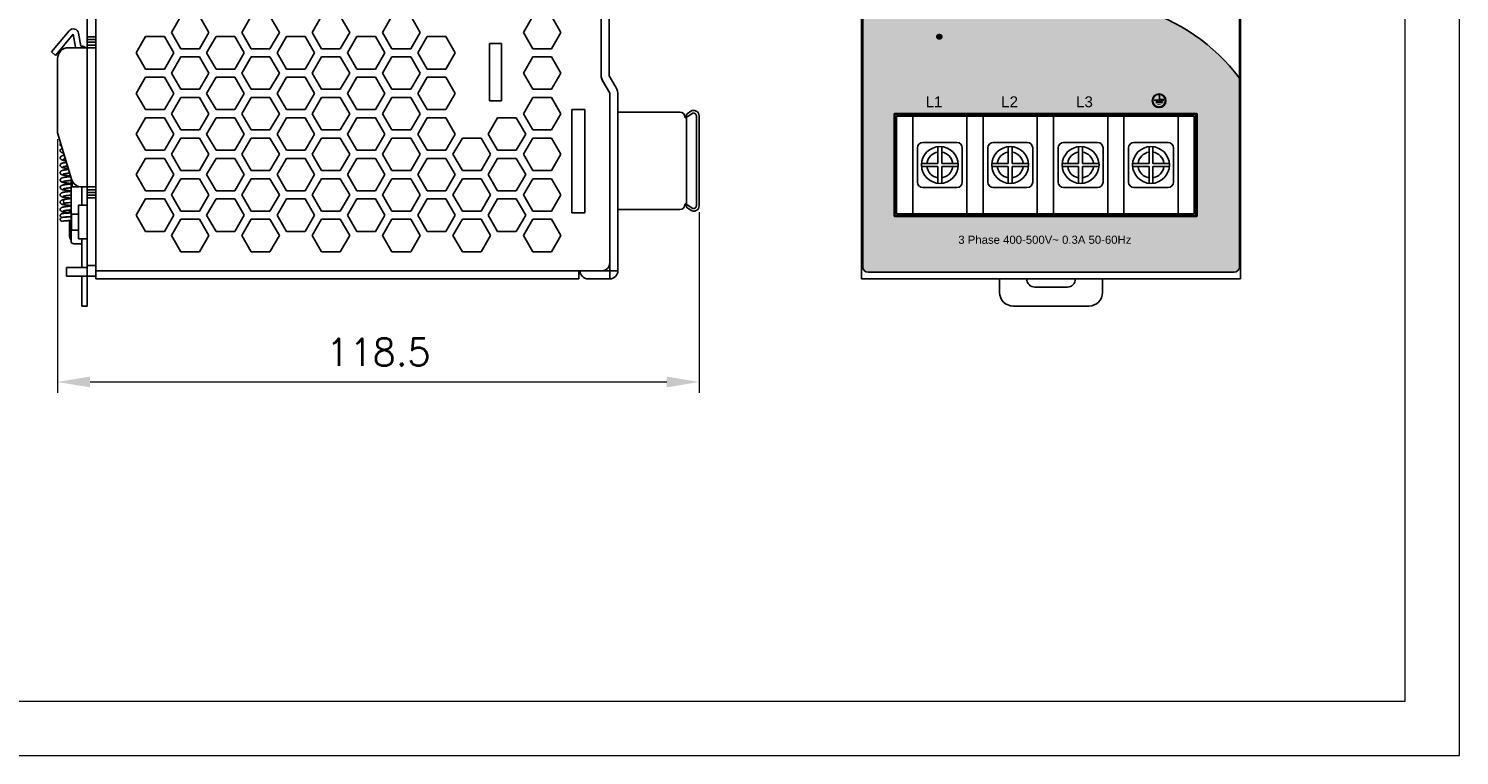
# Model space of a CAD drawing. Header units: millimetres. Extents: x 0 to 420, y 0 to 297.
# Tile 4 of 6: x 156 to 420, y 0 to 134. Entities that reach past the tile are written whole.
import ezdxf

# ---------------------------------------------------------------- set-up
doc = ezdxf.new("R2010")
doc.units = ezdxf.units.MM
doc.layers.get('0').update_dxf_attribs({"linetype": 'CONTINUOUS', "lineweight": 13})
doc.layers.get('Defpoints').update_dxf_attribs({"linetype": 'CONTINUOUS', "lineweight": 13})
doc.layers.add('Dimension', color=2, linetype='CONTINUOUS', lineweight=9)
doc.layers.add('Line', color=3, linetype='CONTINUOUS', lineweight=25)
doc.styles.add('arial', font='arial.ttf', dxfattribs={"height": 5})
doc.styles.get("Standard").update_dxf_attribs({"font": 'romans.shx'})
doc.dimstyles.new('yutana', dxfattribs={"dimtxt": 3.5, "dimasz": 3, "dimexe": 1, "dimexo": 0.6, "dimgap": 1.5, "dimtad": 1, "dimdec": 1, "dimzin": 0, "dimdsep": 46, "dimtxsty": 'Standard', "dimcen": 0, "dimadec": 0, "dimazin": 0, "dimtp": 0.01, "dimtm": 0.01, "dimtfac": 1, "dimtdec": 1, "dimtmove": 0, "dimatfit": 3, "dimfxl": 1, "dimtolj": 1, "dimtzin": 0, "dimlwd": 0, "dimlwe": 0, "dimarcsym": 0})

# ---------------------------------------------------------------- blocks, each defined once
blk = doc.blocks.new('*D6')
at = {"layer": 'Defpoints', "color": 0, "ltscale": 5}
for p in [(161.08, 114.97), (279.59, 101.49), (279.59, 68.96)]:
    blk.add_point(p, dxfattribs=at)
at = {"layer": 'Dimension', "color": 0, "lineweight": 0, "ltscale": 5}
for p, q in [((161.08, 113.77), (161.08, 66.96)), ((279.59, 100.29), (279.59, 66.96)), ((167.08, 68.96), (273.59, 68.96))]:
    blk.add_line(p, q, dxfattribs=at)
at = {"layer": 'Dimension', "color": 0, "ltscale": 5}
for points in [[(167.08, 69.96), (167.08, 67.96), (161.08, 68.96)], [(273.59, 69.96), (273.59, 67.96), (279.59, 68.96)]]:
    blk.add_solid(points, dxfattribs=at)
at = {"layer": 'Dimension', "color": 0, "ltscale": 5, "insert": (220.34, 74.46), "char_height": 5, "attachment_point": 5}
blk.add_mtext('\\A1;118.5', dxfattribs=at)

msp = doc.modelspace()

# ---------------------------------------------------------------- hatches: boundary and pattern name
at = {"ltscale": 5}
h = msp.add_hatch(color=18, dxfattribs=at)
h.paths.add_polyline_path([(360.68, 137.9), (332.25, 145.19, -0.332284), (309.79, 171.17), (309.79, 90.23, 0.414214), (310.79, 89.23), (378.39, 89.23, 0.414214), (379.39, 90.23), (379.39, 125.06, 0.164857)])
h.paths.add_polyline_path([(371.49, 118.53, -0.414214), (371.59, 118.43), (371.59, 99.63, -0.414214), (371.49, 99.53), (315.69, 99.53, -0.414214), (315.59, 99.63), (315.59, 118.43, -0.414214), (315.69, 118.53)], flags=16)
at = {"layer": 'Line', "linetype": 'Continuous'}
h = msp.add_hatch(color=7, dxfattribs=at)
h.dxf.hatch_style = 2
edge = h.paths.add_edge_path()
edge.add_spline(control_points=[(321.21, 133.92), (321.21, 133.92), (321.2, 133.06), (321.2, 133.06), (321.2, 133.06), (321.2, 133.05), (321.2, 133.05), (318.05, 133.05), (317.89, 128.98), (321.18, 128.97), (321.18, 128.97), (321.18, 128.12), (321.18, 128.12), (321.18, 128.12), (321.16, 128.12), (321.16, 128.12), (316.61, 128.16), (316.76, 133.75), (320.97, 133.92), (320.97, 133.92), (321.21, 133.92), (321.21, 133.92)], knot_values=[0, 0, 0, 0, 1, 1, 1, 2, 2, 2, 3, 3, 3, 4, 4, 4, 5, 5, 5, 6, 6, 6, 7, 7, 7, 7], degree=3, periodic=0)
h = msp.add_hatch(color=7, dxfattribs=at)
h.dxf.hatch_style = 2
edge = h.paths.add_edge_path()
edge.add_spline(control_points=[(322.86, 132.7), (322.86, 132.7), (322.86, 131.86), (322.86, 131.86), (322.86, 131.86), (322.86, 130.6), (322.86, 130.6), (322.86, 130.6), (322.86, 129.37), (322.86, 129.37), (322.86, 129.37), (322.86, 128.09), (322.86, 128.09), (322.86, 128.09), (322.26, 128.09), (322.26, 128.09), (321.96, 128.09), (321.72, 128.46), (321.72, 128.88), (321.72, 129.3), (321.72, 129.37), (321.72, 129.37), (321.72, 129.37), (321.72, 132.7), (321.72, 132.7), (321.72, 132.7), (321.72, 133.95), (321.72, 133.95), (321.72, 133.95), (322.86, 133.95), (322.86, 133.95), (322.86, 133.95), (322.86, 132.7), (322.86, 132.7)], knot_values=[0, 0, 0, 0, 1, 1, 1, 2, 2, 2, 3, 3, 3, 4, 4, 4, 5, 5, 5, 6, 6, 6, 7, 7, 7, 8, 8, 8, 9, 9, 9, 10, 10, 10, 11, 11, 11, 11], degree=3, periodic=0)
h = msp.add_hatch(color=7, dxfattribs=at)
h.dxf.hatch_style = 2
edge = h.paths.add_edge_path()
edge.add_spline(control_points=[(324.58, 132.72), (324.58, 132.41), (324.29, 132.16), (323.95, 132.16), (323.6, 132.16), (323.32, 132.41), (323.32, 132.72), (323.32, 133.02), (323.6, 133.27), (323.95, 133.27), (324.29, 133.27), (324.58, 133.02), (324.58, 132.72)], knot_values=[0, 0, 0, 0, 1, 1, 1, 2, 2, 2, 3, 3, 3, 4, 4, 4, 4], degree=3, periodic=0)
h = msp.add_hatch(color=7, dxfattribs=at)
h.dxf.hatch_style = 2
edge = h.paths.add_edge_path()
edge.add_spline(control_points=[(325.06, 133.89), (325.06, 133.89), (325.07, 133.03), (325.07, 133.03), (325.07, 133.03), (325.07, 133.02), (325.07, 133.02), (328.22, 133.02), (328.38, 128.95), (325.09, 128.94), (325.09, 128.94), (325.09, 128.09), (325.09, 128.09), (325.09, 128.09), (325.11, 128.09), (325.11, 128.09), (329.67, 128.13), (329.51, 133.72), (325.3, 133.89), (325.3, 133.89), (325.06, 133.89), (325.06, 133.89)], knot_values=[0, 0, 0, 0, 1, 1, 1, 2, 2, 2, 3, 3, 3, 4, 4, 4, 5, 5, 5, 6, 6, 6, 7, 7, 7, 7], degree=3, periodic=0)
h = msp.add_hatch(color=7, dxfattribs=at)
h.dxf.hatch_style = 2
edge = h.paths.add_edge_path()
edge.add_spline(control_points=[(324.52, 130.83), (324.52, 130.83), (324.52, 130.33), (324.52, 130.33), (324.52, 130.33), (324.52, 129.59), (324.52, 129.59), (324.52, 129.59), (324.52, 128.86), (324.52, 128.86), (324.52, 128.86), (324.52, 128.11), (324.52, 128.11), (324.52, 128.11), (323.92, 128.11), (323.92, 128.11), (323.62, 128.11), (323.38, 128.33), (323.38, 128.57), (323.38, 128.82), (323.38, 128.86), (323.38, 128.86), (323.38, 128.86), (323.38, 130.83), (323.38, 130.83), (323.38, 130.83), (323.38, 131.56), (323.38, 131.56), (323.38, 131.56), (324.52, 131.56), (324.52, 131.56), (324.52, 131.56), (324.52, 130.83), (324.52, 130.83)], knot_values=[0, 0, 0, 0, 1, 1, 1, 2, 2, 2, 3, 3, 3, 4, 4, 4, 5, 5, 5, 6, 6, 6, 7, 7, 7, 8, 8, 8, 9, 9, 9, 10, 10, 10, 11, 11, 11, 11], degree=3, periodic=0)
h = msp.add_hatch(color=7, dxfattribs=at)
h.dxf.hatch_style = 2
edge = h.paths.add_edge_path()
edge.add_spline(control_points=[(326.92, 130.53), (326.92, 130.53), (327.28, 130.19), (327.28, 130.19), (327.28, 130.19), (327.83, 129.69), (327.83, 129.69), (327.83, 129.69), (328.36, 129.19), (328.36, 129.19), (328.36, 129.19), (328.91, 128.67), (328.91, 128.67), (328.91, 128.67), (328.5, 128.24), (328.5, 128.24), (328.3, 128.02), (327.97, 127.99), (327.79, 128.16), (327.61, 128.33), (327.58, 128.36), (327.58, 128.36), (327.58, 128.36), (326.14, 129.7), (326.14, 129.7), (326.14, 129.7), (325.61, 130.2), (325.61, 130.2), (325.61, 130.2), (326.38, 131.03), (326.38, 131.03), (326.38, 131.03), (326.92, 130.53), (326.92, 130.53)], knot_values=[0, 0, 0, 0, 1, 1, 1, 2, 2, 2, 3, 3, 3, 4, 4, 4, 5, 5, 5, 6, 6, 6, 7, 7, 7, 8, 8, 8, 9, 9, 9, 10, 10, 10, 11, 11, 11, 11], degree=3, periodic=0)
at = {"layer": 'Line'}
h = msp.add_hatch(color=7, dxfattribs=at)
h.paths.add_polyline_path([(363.26, 120.9, 1), (365.8, 120.9, 1)])
h.paths.add_polyline_path([(365.68, 120.9, -1), (363.38, 120.9, -1)], flags=16)
h.paths.add_polyline_path([(364.59, 121.84), (364.59, 121.14), (365.44, 121.14), (365.44, 121.02), (363.63, 121.02), (363.63, 121.14), (364.47, 121.14), (364.47, 121.84)], flags=0)
h.paths.add_polyline_path([(365.14, 120.68), (365.14, 120.56), (363.93, 120.56), (363.93, 120.68)], flags=0)
h.paths.add_polyline_path([(364.83, 120.24), (364.83, 120.12), (364.23, 120.12), (364.23, 120.24)], flags=0)

# ---------------------------------------------------------------- linework, layer by layer
at = {"ltscale": 5}
for points in [[(0, 0), (420, 0), (420, 297), (0, 297)], [(10, 10), (410, 10), (410, 287), (10, 287)]]:
    msp.add_lwpolyline(points, close=True, dxfattribs=at)
at = {"layer": 'Line', "color": 7}
for p, q in [((309.59, 209), (309.59, 88)), ((379.59, 209), (379.59, 88)), ((168.18, 207.5), (168.18, 88)), ((261.48, 125.5), (261.48, 171.6)), ((262.98, 171.6), (262.98, 125.5)), ((166.58, 130.68), (166.58, 165.97)), ((182.12, 133.5), (183.85, 136.5)), ((187.31, 136.5), (189.05, 133.5)), ((195.12, 133.5), (196.85, 136.5)), ((200.31, 136.5), (202.05, 133.5)), ((208.12, 133.5), (209.85, 136.5)), ((213.31, 136.5), (215.05, 133.5)), ((221.12, 133.5), (222.85, 136.5)), ((226.31, 136.5), (228.05, 133.5)), ((247.12, 133.5), (248.85, 136.5)), ((252.31, 136.5), (254.05, 133.5)), ((163.21, 133.81), (159.94, 129.91)), ((163.98, 133.17), (160.7, 129.27)), ((164.4, 130.8), (163.98, 133.17)), ((164.96, 133.35), (165.38, 130.97)), ((168.18, 132.68), (166.58, 132.68)), ((168.18, 132.18), (166.58, 132.18)), ((175.62, 129.75), (177.35, 132.75)), ((177.35, 132.75), (180.81, 132.75)), ((180.81, 132.75), (182.55, 129.75)), ((183.85, 130.5), (182.12, 133.5)), ((189.05, 133.5), (187.31, 130.5)), ((188.62, 129.75), (190.35, 132.75)), ((190.35, 132.75), (193.81, 132.75)), ((193.81, 132.75), (195.55, 129.75)), ((196.85, 130.5), (195.12, 133.5)), ((202.05, 133.5), (200.31, 130.5)), ((201.62, 129.75), (203.35, 132.75)), ((203.35, 132.75), (206.81, 132.75)), ((206.81, 132.75), (208.55, 129.75)), ((209.85, 130.5), (208.12, 133.5)), ((215.05, 133.5), (213.31, 130.5)), ((214.62, 129.75), (216.35, 132.75)), ((216.35, 132.75), (219.81, 132.75)), ((219.81, 132.75), (221.55, 129.75)), ((222.85, 130.5), (221.12, 133.5)), ((228.05, 133.5), (226.31, 130.5)), ((227.62, 129.75), (229.35, 132.75)), ((229.35, 132.75), (232.81, 132.75)), ((232.81, 132.75), (234.55, 129.75)), ((248.85, 130.5), (247.12, 133.5)), ((254.05, 133.5), (252.31, 130.5)), ((160.7, 129.27), (159.94, 129.91)), ((163.08, 130.68), (168.18, 130.68)), ((165.58, 130.97), (165.38, 130.97)), ((166.58, 131.68), (168.18, 131.68)), ((166.58, 131.18), (168.18, 131.18)), ((166.58, 130.68), (166.58, 104.97)), ((177.35, 126.75), (175.62, 129.75)), ((182.55, 129.75), (180.81, 126.75)), ((187.31, 130.5), (183.85, 130.5)), ((190.35, 126.75), (188.62, 129.75)), ((195.55, 129.75), (193.81, 126.75)), ((200.31, 130.5), (196.85, 130.5)), ((203.35, 126.75), (201.62, 129.75)), ((208.55, 129.75), (206.81, 126.75)), ((213.31, 130.5), (209.85, 130.5)), ((216.35, 126.75), (214.62, 129.75)), ((221.55, 129.75), (219.81, 126.75)), ((226.31, 130.5), (222.85, 130.5)), ((229.35, 126.75), (227.62, 129.75)), ((234.55, 129.75), (232.81, 126.75)), ((240.87, 120.85), (240.87, 131.45)), ((240.87, 131.45), (243.07, 131.45)), ((243.07, 131.45), (243.07, 120.85)), ((252.31, 130.5), (248.85, 130.5)), ((161.08, 114.97), (161.08, 128.68)), ((182.12, 126), (183.85, 129)), ((183.85, 129), (187.31, 129)), ((187.31, 129), (189.05, 126)), ((195.12, 126), (196.85, 129)), ((196.85, 129), (200.31, 129)), ((200.31, 129), (202.05, 126)), ((208.12, 126), (209.85, 129)), ((209.85, 129), (213.31, 129)), ((213.31, 129), (215.05, 126)), ((221.12, 126), (222.85, 129)), ((222.85, 129), (226.31, 129)), ((226.31, 129), (228.05, 126)), ((247.12, 126), (248.85, 129)), ((248.85, 129), (252.31, 129)), ((252.31, 129), (254.05, 126)), ((175.62, 122.25), (177.35, 125.25)), ((180.81, 126.75), (177.35, 126.75)), ((177.35, 125.25), (180.81, 125.25)), ((180.81, 125.25), (182.55, 122.25)), ((183.85, 123), (182.12, 126)), ((189.05, 126), (187.31, 123)), ((188.62, 122.25), (190.35, 125.25)), ((193.81, 126.75), (190.35, 126.75)), ((190.35, 125.25), (193.81, 125.25)), ((193.81, 125.25), (195.55, 122.25)), ((196.85, 123), (195.12, 126)), ((202.05, 126), (200.31, 123)), ((201.62, 122.25), (203.35, 125.25)), ((206.81, 126.75), (203.35, 126.75)), ((203.35, 125.25), (206.81, 125.25)), ((206.81, 125.25), (208.55, 122.25)), ((209.85, 123), (208.12, 126)), ((215.05, 126), (213.31, 123)), ((214.62, 122.25), (216.35, 125.25)), ((219.81, 126.75), (216.35, 126.75)), ((216.35, 125.25), (219.81, 125.25)), ((219.81, 125.25), (221.55, 122.25)), ((222.85, 123), (221.12, 126)), ((228.05, 126), (226.31, 123)), ((227.62, 122.25), (229.35, 125.25)), ((232.81, 126.75), (229.35, 126.75)), ((229.35, 125.25), (232.81, 125.25)), ((232.81, 125.25), (234.55, 122.25)), ((248.85, 123), (247.12, 126)), ((254.05, 126), (252.31, 123)), ((261.68, 124.76), (263.08, 122.3)), ((263.06, 122.32), (261.69, 124.71)), ((262.98, 125.5), (264.19, 123.39)), ((177.35, 119.25), (175.62, 122.25)), ((182.55, 122.25), (180.81, 119.25)), ((187.31, 123), (183.85, 123)), ((190.35, 119.25), (188.62, 122.25)), ((195.55, 122.25), (193.81, 119.25)), ((200.31, 123), (196.85, 123)), ((203.35, 119.25), (201.62, 122.25)), ((208.55, 122.25), (206.81, 119.25)), ((213.31, 123), (209.85, 123)), ((216.35, 119.25), (214.62, 122.25)), ((221.55, 122.25), (219.81, 119.25)), ((226.31, 123), (222.85, 123)), ((229.35, 119.25), (227.62, 122.25)), ((234.55, 122.25), (232.81, 119.25)), ((252.31, 123), (248.85, 123)), ((263.08, 122.22), (263.08, 122.3)), ((263.08, 91), (263.08, 122.22)), ((264.58, 121.9), (264.58, 89.5)), ((364.59, 121.14), (364.59, 121.84)), ((180.81, 119.25), (177.35, 119.25)), ((182.12, 118.5), (183.85, 121.5)), ((183.85, 121.5), (187.31, 121.5)), ((187.31, 121.5), (189.05, 118.5)), ((193.81, 119.25), (190.35, 119.25)), ((195.12, 118.5), (196.85, 121.5)), ((196.85, 121.5), (200.31, 121.5)), ((200.31, 121.5), (202.05, 118.5)), ((206.81, 119.25), (203.35, 119.25)), ((208.12, 118.5), (209.85, 121.5)), ((209.85, 121.5), (213.31, 121.5)), ((213.31, 121.5), (215.05, 118.5)), ((219.81, 119.25), (216.35, 119.25)), ((221.12, 118.5), (222.85, 121.5)), ((222.85, 121.5), (226.31, 121.5)), ((226.31, 121.5), (228.05, 118.5)), ((232.81, 119.25), (229.35, 119.25)), ((243.07, 120.85), (240.87, 120.85)), ((247.12, 118.5), (248.85, 121.5)), ((248.85, 121.5), (252.31, 121.5)), ((252.31, 121.5), (254.05, 118.5)), ((256.08, 100.2), (256.08, 119.3)), ((256.08, 119.3), (258.48, 119.3)), ((258.48, 119.3), (258.48, 100.2)), ((277.37, 118.5), (278.03, 118.94)), ((363.63, 121.02), (365.44, 121.02)), ((365.14, 120.68), (363.93, 120.68)), ((363.93, 120.56), (365.14, 120.56)), ((365.44, 121.14), (364.59, 121.14)), ((365.14, 120.56), (365.14, 120.68)), ((175.62, 114.75), (177.35, 117.75)), ((177.35, 117.75), (180.81, 117.75)), ((180.81, 117.75), (182.55, 114.75)), ((183.85, 115.5), (182.12, 118.5)), ((189.05, 118.5), (187.31, 115.5)), ((188.62, 114.75), (190.35, 117.75)), ((190.35, 117.75), (193.81, 117.75)), ((193.81, 117.75), (195.55, 114.75)), ((196.85, 115.5), (195.12, 118.5)), ((202.05, 118.5), (200.31, 115.5)), ((201.62, 114.75), (203.35, 117.75)), ((203.35, 117.75), (206.81, 117.75)), ((206.81, 117.75), (208.55, 114.75)), ((209.85, 115.5), (208.12, 118.5)), ((215.05, 118.5), (213.31, 115.5)), ((214.62, 114.75), (216.35, 117.75)), ((216.35, 117.75), (219.81, 117.75)), ((219.81, 117.75), (221.55, 114.75)), ((222.85, 115.5), (221.12, 118.5)), ((228.05, 118.5), (226.31, 115.5)), ((227.62, 114.75), (229.35, 117.75)), ((229.35, 117.75), (232.81, 117.75)), ((232.81, 117.75), (234.55, 114.75)), ((240.62, 114.75), (242.35, 117.75)), ((242.35, 117.75), (245.81, 117.75)), ((245.81, 117.75), (247.55, 114.75)), ((248.85, 115.5), (247.12, 118.5)), ((254.05, 118.5), (252.31, 115.5)), ((264.68, 118.8), (275.99, 118.8)), ((277.15, 117.75), (278.31, 118.52)), ((277.26, 101.31), (277.26, 118.27)), ((279.08, 118.11), (279.08, 101.49)), ((279.59, 118.11), (279.59, 101.49)), ((315.74, 99.73), (315.74, 118.33)), ((315.74, 118.33), (371.34, 118.33)), ((316.04, 100.03), (316.04, 118.03)), ((316.04, 118.03), (371.04, 118.03)), ((319.04, 100.03), (319.04, 118.03)), ((329.04, 100.03), (329.04, 118.03)), ((332.04, 100.03), (332.04, 118.03)), ((342.04, 100.03), (342.04, 118.03)), ((345.04, 100.03), (345.04, 118.03)), ((355.04, 100.03), (355.04, 118.03)), ((358.04, 100.03), (358.04, 118.03)), ((368.04, 100.03), (368.04, 118.03)), ((371.04, 100.03), (371.04, 118.03)), ((371.34, 118.33), (371.34, 99.73)), ((161.08, 114.97), (163.65, 106.4)), ((177.35, 111.75), (175.62, 114.75)), ((182.55, 114.75), (180.81, 111.75)), ((182.12, 111), (183.85, 114)), ((187.31, 115.5), (183.85, 115.5)), ((183.85, 114), (187.31, 114)), ((187.31, 114), (189.05, 111)), ((190.35, 111.75), (188.62, 114.75)), ((195.55, 114.75), (193.81, 111.75)), ((195.12, 111), (196.85, 114)), ((200.31, 115.5), (196.85, 115.5)), ((196.85, 114), (200.31, 114)), ((200.31, 114), (202.05, 111)), ((203.35, 111.75), (201.62, 114.75)), ((208.55, 114.75), (206.81, 111.75)), ((208.12, 111), (209.85, 114)), ((213.31, 115.5), (209.85, 115.5)), ((209.85, 114), (213.31, 114)), ((213.31, 114), (215.05, 111)), ((216.35, 111.75), (214.62, 114.75)), ((221.55, 114.75), (219.81, 111.75)), ((221.12, 111), (222.85, 114)), ((226.31, 115.5), (222.85, 115.5)), ((222.85, 114), (226.31, 114)), ((226.31, 114), (228.05, 111)), ((229.35, 111.75), (227.62, 114.75)), ((234.55, 114.75), (232.81, 111.75)), ((234.12, 111), (235.85, 114)), ((235.85, 114), (239.31, 114)), ((239.31, 114), (241.05, 111)), ((242.35, 111.75), (240.62, 114.75)), ((247.55, 114.75), (245.81, 111.75)), ((247.12, 111), (248.85, 114)), ((252.31, 115.5), (248.85, 115.5)), ((248.85, 114), (252.31, 114)), ((252.31, 114), (254.05, 111)), ((180.81, 111.75), (177.35, 111.75)), ((183.85, 108), (182.12, 111)), ((189.05, 111), (187.31, 108)), ((193.81, 111.75), (190.35, 111.75)), ((196.85, 108), (195.12, 111)), ((202.05, 111), (200.31, 108)), ((206.81, 111.75), (203.35, 111.75)), ((209.85, 108), (208.12, 111)), ((215.05, 111), (213.31, 108)), ((219.81, 111.75), (216.35, 111.75)), ((222.85, 108), (221.12, 111)), ((228.05, 111), (226.31, 108)), ((232.81, 111.75), (229.35, 111.75)), ((235.85, 108), (234.12, 111)), ((241.05, 111), (239.31, 108)), ((245.81, 111.75), (242.35, 111.75)), ((248.85, 108), (247.12, 111)), ((254.05, 111), (252.31, 108)), ((319.89, 112.18), (319.89, 105.88)), ((327.19, 113.18), (320.89, 113.18)), ((323.68, 109.33), (323.68, 112.41)), ((324.4, 109.33), (324.4, 112.41)), ((328.19, 105.88), (328.19, 112.18)), ((332.89, 112.18), (332.89, 105.88)), ((340.19, 113.18), (333.89, 113.18)), ((336.68, 109.33), (336.68, 112.41)), ((337.4, 109.33), (337.4, 112.41)), ((341.19, 105.88), (341.19, 112.18)), ((345.89, 112.18), (345.89, 105.88)), ((353.19, 113.18), (346.89, 113.18)), ((349.68, 109.33), (349.68, 112.41)), ((350.4, 109.33), (350.4, 112.41)), ((354.19, 105.88), (354.19, 112.18)), ((358.89, 112.18), (358.89, 105.88)), ((366.19, 113.18), (359.89, 113.18)), ((362.68, 109.33), (362.68, 112.41)), ((363.4, 109.33), (363.4, 112.41)), ((367.19, 105.88), (367.19, 112.18)), ((175.62, 107.25), (177.35, 110.25)), ((177.35, 110.25), (180.81, 110.25)), ((180.81, 110.25), (182.55, 107.25)), ((188.62, 107.25), (190.35, 110.25)), ((190.35, 110.25), (193.81, 110.25)), ((193.81, 110.25), (195.55, 107.25)), ((201.62, 107.25), (203.35, 110.25)), ((203.35, 110.25), (206.81, 110.25)), ((206.81, 110.25), (208.55, 107.25)), ((214.62, 107.25), (216.35, 110.25)), ((216.35, 110.25), (219.81, 110.25)), ((219.81, 110.25), (221.55, 107.25)), ((227.62, 107.25), (229.35, 110.25)), ((229.35, 110.25), (232.81, 110.25)), ((232.81, 110.25), (234.55, 107.25)), ((240.62, 107.25), (242.35, 110.25)), ((242.35, 110.25), (245.81, 110.25)), ((245.81, 110.25), (247.55, 107.25)), ((320.65, 109.33), (323.68, 109.33)), ((320.65, 108.73), (323.68, 108.73)), ((323.68, 105.65), (323.68, 108.73)), ((324.4, 109.33), (327.42, 109.33)), ((324.4, 108.73), (327.42, 108.73)), ((324.4, 105.65), (324.4, 108.73)), ((333.65, 109.33), (336.68, 109.33)), ((333.65, 108.73), (336.68, 108.73)), ((336.68, 105.65), (336.68, 108.73)), ((337.4, 109.33), (340.42, 109.33)), ((337.4, 108.73), (340.42, 108.73)), ((337.4, 105.65), (337.4, 108.73)), ((346.65, 109.33), (349.68, 109.33)), ((346.65, 108.73), (349.68, 108.73)), ((349.68, 105.65), (349.68, 108.73)), ((350.4, 109.33), (353.42, 109.33)), ((350.4, 108.73), (353.42, 108.73)), ((350.4, 105.65), (350.4, 108.73)), ((359.65, 109.33), (362.68, 109.33)), ((359.65, 108.73), (362.68, 108.73)), ((362.68, 105.65), (362.68, 108.73)), ((363.4, 109.33), (366.42, 109.33)), ((363.4, 108.73), (366.42, 108.73)), ((363.4, 105.65), (363.4, 108.73)), ((161.73, 105.95), (161.73, 105.95)), ((163.51, 106.88), (163.29, 106.86)), ((163.58, 106.64), (163.58, 94.97)), ((163.78, 106.11), (163.78, 104.97)), ((177.35, 104.25), (175.62, 107.25)), ((182.55, 107.25), (180.81, 104.25)), ((182.12, 103.5), (183.85, 106.5)), ((187.31, 108), (183.85, 108)), ((183.85, 106.5), (187.31, 106.5)), ((187.31, 106.5), (189.05, 103.5)), ((190.35, 104.25), (188.62, 107.25)), ((195.55, 107.25), (193.81, 104.25)), ((195.12, 103.5), (196.85, 106.5)), ((200.31, 108), (196.85, 108)), ((196.85, 106.5), (200.31, 106.5)), ((200.31, 106.5), (202.05, 103.5)), ((203.35, 104.25), (201.62, 107.25)), ((208.55, 107.25), (206.81, 104.25)), ((208.12, 103.5), (209.85, 106.5)), ((213.31, 108), (209.85, 108)), ((209.85, 106.5), (213.31, 106.5)), ((213.31, 106.5), (215.05, 103.5)), ((216.35, 104.25), (214.62, 107.25)), ((221.55, 107.25), (219.81, 104.25)), ((221.12, 103.5), (222.85, 106.5)), ((226.31, 108), (222.85, 108)), ((222.85, 106.5), (226.31, 106.5)), ((226.31, 106.5), (228.05, 103.5)), ((229.35, 104.25), (227.62, 107.25)), ((234.55, 107.25), (232.81, 104.25)), ((234.12, 103.5), (235.85, 106.5)), ((239.31, 108), (235.85, 108)), ((235.85, 106.5), (239.31, 106.5)), ((239.31, 106.5), (241.05, 103.5)), ((242.35, 104.25), (240.62, 107.25)), ((247.55, 107.25), (245.81, 104.25)), ((247.12, 103.5), (248.85, 106.5)), ((252.31, 108), (248.85, 108)), ((248.85, 106.5), (252.31, 106.5)), ((252.31, 106.5), (254.05, 103.5)), ((163.78, 104.97), (165.1, 104.97)), ((165.1, 105.03), (165.1, 104.97)), ((168.18, 104.97), (165.57, 104.97)), ((165.58, 104.97), (165.58, 101.58)), ((166.58, 82.97), (166.58, 104.97)), ((166.58, 104.47), (168.18, 104.47)), ((166.58, 103.97), (168.18, 103.97)), ((168.18, 103.47), (166.58, 103.47)), ((180.81, 104.25), (177.35, 104.25)), ((183.85, 100.5), (182.12, 103.5)), ((189.05, 103.5), (187.31, 100.5)), ((193.81, 104.25), (190.35, 104.25)), ((196.85, 100.5), (195.12, 103.5)), ((202.05, 103.5), (200.31, 100.5)), ((206.81, 104.25), (203.35, 104.25)), ((209.85, 100.5), (208.12, 103.5)), ((215.05, 103.5), (213.31, 100.5)), ((219.81, 104.25), (216.35, 104.25)), ((222.85, 100.5), (221.12, 103.5)), ((228.05, 103.5), (226.31, 100.5)), ((232.81, 104.25), (229.35, 104.25)), ((235.85, 100.5), (234.12, 103.5)), ((241.05, 103.5), (239.31, 100.5)), ((245.81, 104.25), (242.35, 104.25)), ((248.85, 100.5), (247.12, 103.5)), ((254.05, 103.5), (252.31, 100.5)), ((320.89, 104.88), (327.19, 104.88)), ((333.89, 104.88), (340.19, 104.88)), ((346.89, 104.88), (353.19, 104.88)), ((359.89, 104.88), (366.19, 104.88)), ((162.42, 102.67), (162.42, 102.67)), ((162.48, 101.98), (162.48, 101.98)), ((163.38, 101.43), (163.17, 101.41)), ((163.21, 100.71), (163.38, 100.73)), ((163.28, 100.18), (163.28, 100.72)), ((163.58, 101.45), (163.38, 101.43)), ((163.38, 100.73), (163.58, 100.75)), ((166.58, 101.58), (164.98, 101.58)), ((164.98, 95.37), (164.98, 101.58)), ((168.18, 102.97), (166.58, 102.97)), ((175.62, 99.75), (177.35, 102.75)), ((177.35, 102.75), (180.81, 102.75)), ((180.81, 102.75), (182.55, 99.75)), ((187.31, 100.5), (183.85, 100.5)), ((188.62, 99.75), (190.35, 102.75)), ((190.35, 102.75), (193.81, 102.75)), ((193.81, 102.75), (195.55, 99.75)), ((200.31, 100.5), (196.85, 100.5)), ((201.62, 99.75), (203.35, 102.75)), ((203.35, 102.75), (206.81, 102.75)), ((206.81, 102.75), (208.55, 99.75)), ((213.31, 100.5), (209.85, 100.5)), ((214.62, 99.75), (216.35, 102.75)), ((216.35, 102.75), (219.81, 102.75)), ((219.81, 102.75), (221.55, 99.75)), ((226.31, 100.5), (222.85, 100.5)), ((227.62, 99.75), (229.35, 102.75)), ((229.35, 102.75), (232.81, 102.75)), ((232.81, 102.75), (234.55, 99.75)), ((239.31, 100.5), (235.85, 100.5)), ((240.62, 99.75), (242.35, 102.75)), ((242.35, 102.75), (245.81, 102.75)), ((245.81, 102.75), (247.55, 99.75)), ((252.31, 100.5), (248.85, 100.5)), ((264.68, 100.8), (275.99, 100.8)), ((277.15, 101.85), (278.31, 101.08)), ((277.37, 101.1), (278.03, 100.66)), ((161.58, 99.68), (161.58, 99.67)), ((161.58, 98.98), (161.58, 98.98)), ((163.58, 100.2), (163.09, 100.16)), ((163.13, 99.47), (163.38, 99.48)), ((163.28, 99.46), (163.28, 99.48)), ((163.28, 96.08), (163.28, 98.76)), ((163.28, 98.47), (163.58, 98.47)), ((163.38, 99.48), (163.58, 99.5)), ((163.42, 98.77), (163.58, 98.77)), ((163.68, 99.97), (164.98, 99.97)), ((163.68, 96.97), (163.68, 99.97)), ((177.35, 96.75), (175.62, 99.75)), ((182.55, 99.75), (180.81, 96.75)), ((182.12, 96), (183.85, 99)), ((183.85, 99), (187.31, 99)), ((187.31, 99), (189.05, 96)), ((190.35, 96.75), (188.62, 99.75)), ((195.55, 99.75), (193.81, 96.75)), ((195.12, 96), (196.85, 99)), ((196.85, 99), (200.31, 99)), ((200.31, 99), (202.05, 96)), ((203.35, 96.75), (201.62, 99.75)), ((208.55, 99.75), (206.81, 96.75)), ((208.12, 96), (209.85, 99)), ((209.85, 99), (213.31, 99)), ((213.31, 99), (215.05, 96)), ((216.35, 96.75), (214.62, 99.75)), ((221.55, 99.75), (219.81, 96.75)), ((221.12, 96), (222.85, 99)), ((222.85, 99), (226.31, 99)), ((226.31, 99), (228.05, 96)), ((229.35, 96.75), (227.62, 99.75)), ((234.55, 99.75), (232.81, 96.75)), ((234.12, 96), (235.85, 99)), ((235.85, 99), (239.31, 99)), ((239.31, 99), (241.05, 96)), ((242.35, 96.75), (240.62, 99.75)), ((247.55, 99.75), (245.81, 96.75)), ((247.12, 96), (248.85, 99)), ((248.85, 99), (252.31, 99)), ((252.31, 99), (254.05, 96)), ((258.48, 100.2), (256.08, 100.2)), ((371.34, 99.73), (315.74, 99.73)), ((316.04, 100.03), (371.04, 100.03)), ((163.28, 96.08), (163.58, 96.08)), ((163.68, 96.97), (164.98, 96.97)), ((166.58, 95.37), (164.98, 95.37)), ((165.58, 95.37), (165.58, 90.08)), ((180.81, 96.75), (177.35, 96.75)), ((183.85, 93), (182.12, 96)), ((189.05, 96), (187.31, 93)), ((193.81, 96.75), (190.35, 96.75)), ((196.85, 93), (195.12, 96)), ((202.05, 96), (200.31, 93)), ((206.81, 96.75), (203.35, 96.75)), ((209.85, 93), (208.12, 96)), ((215.05, 96), (213.31, 93)), ((219.81, 96.75), (216.35, 96.75)), ((222.85, 93), (221.12, 96)), ((228.05, 96), (226.31, 93)), ((232.81, 96.75), (229.35, 96.75)), ((235.85, 93), (234.12, 96)), ((241.05, 96), (239.31, 93)), ((245.81, 96.75), (242.35, 96.75)), ((248.85, 93), (247.12, 96)), ((254.05, 96), (252.31, 93)), ((164.08, 94.47), (165.58, 94.47)), ((187.31, 93), (183.85, 93)), ((200.31, 93), (196.85, 93)), ((213.31, 93), (209.85, 93)), ((226.31, 93), (222.85, 93)), ((239.31, 93), (235.85, 93)), ((252.31, 93), (248.85, 93)), ((162.76, 90.08), (166.58, 90.08)), ((162.76, 90.08), (162.76, 88.47)), ((168.18, 90.47), (166.58, 90.47)), ((263.08, 88), (263.08, 91)), ((168.18, 88.47), (162.76, 88.47)), ((165.58, 82.97), (165.58, 88.47)), ((168.18, 89.5), (261.58, 89.5)), ((168.18, 88), (257.38, 88)), ((257.38, 89.5), (257.38, 88)), ((263.08, 88), (259.08, 88)), ((264.58, 89.5), (261.7, 89.5)), ((379.59, 88), (309.59, 88)), ((335.09, 85.48), (335.09, 88)), ((354.09, 88), (354.09, 85.48)), ((341.59, 86.48), (347.59, 86.48)), ((165.58, 82.97), (166.58, 82.97)), ((351.59, 82.97), (337.59, 82.97))]:
    msp.add_line(p, q, dxfattribs=at)
at = {"layer": 'Line', "color": 7, "linetype": 'Continuous'}
for p, q in [((309.79, 90.23), (309.79, 206)), ((379.39, 90.23), (379.39, 206)), ((315.59, 99.63), (315.59, 118.43)), ((315.69, 118.53), (371.49, 118.53)), ((371.59, 118.43), (371.59, 99.63)), ((371.49, 99.53), (315.69, 99.53)), ((378.39, 89.23), (310.79, 89.23))]:
    msp.add_line(p, q, dxfattribs=at)
at = {"layer": 'Line', "color": 7}
for points in [[(161.66, 113.03), (161.62, 112.97), (161.59, 112.88), (161.58, 112.8)], [(161.58, 112.8), (161.59, 112.73), (161.62, 112.64), (161.67, 112.57), (161.73, 112.51), (161.79, 112.48), (161.84, 112.46)], [(161.95, 112.1), (161.93, 112.09), (161.87, 112.07), (161.8, 112.04), (161.74, 112), (161.67, 111.94), (161.62, 111.86), (161.59, 111.76), (161.58, 111.69)], [(161.58, 111.69), (161.59, 111.62), (161.62, 111.52), (161.68, 111.44), (161.74, 111.38), (161.81, 111.34), (161.87, 111.31), (161.94, 111.29), (162, 111.27), (162.08, 111.25), (162.17, 111.23), (162.21, 111.23)], [(162.13, 111.42), (162.13, 111.42), (162.14, 111.43), (162.15, 111.43)], [(162.33, 110.82), (162.3, 110.81), (162.19, 110.79), (162.1, 110.78), (162.01, 110.76), (161.94, 110.73), (161.87, 110.71), (161.81, 110.68), (161.74, 110.64), (161.68, 110.58), (161.62, 110.5), (161.59, 110.41), (161.58, 110.33)], [(161.58, 110.33), (161.59, 110.26), (161.62, 110.16), (161.68, 110.08), (161.75, 110.02), (161.81, 109.98), (161.88, 109.95), (161.94, 109.93), (162.01, 109.91), (162.09, 109.89), (162.18, 109.87), (162.28, 109.85), (162.4, 109.83), (162.53, 109.81), (162.63, 109.8)], [(162.72, 109.51), (162.7, 109.51), (162.55, 109.49), (162.41, 109.47), (162.29, 109.45), (162.18, 109.43), (162.09, 109.41), (162.01, 109.39), (161.94, 109.37), (161.87, 109.35), (161.81, 109.32), (161.74, 109.28), (161.68, 109.22), (161.62, 109.14), (161.59, 109.05), (161.58, 108.97)], [(161.58, 108.97), (161.59, 108.9), (161.62, 108.8), (161.68, 108.72), (161.75, 108.66), (161.81, 108.62), (161.88, 108.59), (161.95, 108.57), (162.02, 108.55), (162.1, 108.53), (162.2, 108.51), (162.31, 108.49), (162.43, 108.47), (162.56, 108.45), (162.72, 108.43), (162.89, 108.41), (163.06, 108.39)], [(162.13, 110.06), (162.13, 110.06), (162.14, 110.07), (162.18, 110.08), (162.23, 110.09), (162.3, 110.11), (162.38, 110.12), (162.48, 110.14), (162.53, 110.15)], [(162.13, 108.7), (162.13, 108.7), (162.14, 108.71), (162.17, 108.72), (162.22, 108.73), (162.28, 108.74), (162.35, 108.76), (162.44, 108.77), (162.55, 108.79), (162.67, 108.8), (162.8, 108.82), (162.92, 108.84)], [(163.11, 108.2), (163.1, 108.2), (162.91, 108.18), (162.72, 108.16), (162.56, 108.13), (162.41, 108.11), (162.28, 108.09), (162.16, 108.07), (162.06, 108.05), (161.97, 108.02), (161.9, 108), (161.82, 107.97), (161.75, 107.93), (161.69, 107.87), (161.63, 107.79), (161.59, 107.69), (161.58, 107.61)], [(161.58, 107.61), (161.59, 107.54), (161.62, 107.44), (161.68, 107.35), (161.75, 107.3), (161.82, 107.25), (161.89, 107.22), (161.97, 107.2), (162.05, 107.18), (162.14, 107.16), (162.25, 107.14), (162.37, 107.12), (162.5, 107.1), (162.65, 107.08), (162.8, 107.06), (162.97, 107.04), (163.14, 107.02), (163.32, 107), (163.48, 106.98)], [(163.29, 106.86), (163.09, 106.84), (162.9, 106.82), (162.72, 106.79), (162.55, 106.77), (162.4, 106.75), (162.27, 106.73), (162.15, 106.71), (162.06, 106.69), (161.97, 106.66), (161.89, 106.64), (161.82, 106.61), (161.75, 106.57), (161.68, 106.51), (161.63, 106.43), (161.59, 106.33), (161.58, 106.25)], [(161.58, 106.25), (161.59, 106.18), (161.62, 106.08), (161.68, 106), (161.73, 105.95)], [(161.73, 105.95), (161.81, 105.9), (161.89, 105.86), (161.98, 105.84), (162.08, 105.81), (162.2, 105.79), (162.34, 105.76), (162.51, 105.74), (162.71, 105.71), (162.93, 105.68), (163.17, 105.66), (163.42, 105.63), (163.58, 105.61)], [(162.13, 107.34), (162.13, 107.34), (162.14, 107.35), (162.17, 107.36), (162.21, 107.37), (162.27, 107.38), (162.34, 107.39), (162.42, 107.41), (162.51, 107.42), (162.61, 107.44), (162.73, 107.45), (162.85, 107.47), (162.98, 107.49), (163.13, 107.5), (163.28, 107.52), (163.32, 107.52)], [(162.13, 105.98), (162.13, 105.98), (162.14, 105.99), (162.17, 106), (162.22, 106.01), (162.28, 106.02), (162.35, 106.04), (162.43, 106.05), (162.53, 106.07), (162.63, 106.08), (162.75, 106.1), (162.88, 106.11), (163.02, 106.13), (163.16, 106.15), (163.32, 106.16), (163.48, 106.18), (163.58, 106.19)], [(163.58, 105.53), (163.49, 105.52), (163.29, 105.5), (163.1, 105.48), (162.93, 105.46), (162.77, 105.44), (162.63, 105.42), (162.5, 105.4), (162.37, 105.39), (162.27, 105.37), (162.17, 105.35), (162.08, 105.33), (162, 105.31), (161.93, 105.29), (161.87, 105.27), (161.81, 105.24), (161.74, 105.2), (161.68, 105.15), (161.62, 105.07), (161.59, 104.97), (161.58, 104.89)], [(161.58, 104.89), (161.59, 104.82), (161.62, 104.72), (161.68, 104.64), (161.74, 104.58), (161.8, 104.54), (161.87, 104.51), (161.93, 104.49), (162, 104.47), (162.07, 104.45), (162.16, 104.43), (162.26, 104.42), (162.37, 104.4), (162.49, 104.38), (162.63, 104.36), (162.79, 104.34), (162.95, 104.32), (163.13, 104.3), (163.32, 104.28), (163.58, 104.25)], [(163.58, 104.17), (163.44, 104.16), (163.25, 104.14), (163.07, 104.12), (162.91, 104.1), (162.75, 104.08), (162.61, 104.06), (162.48, 104.04), (162.36, 104.02), (162.26, 104.01), (162.16, 103.99), (162.08, 103.97), (162, 103.95), (161.93, 103.93), (161.87, 103.91), (161.81, 103.88), (161.74, 103.84), (161.68, 103.79), (161.62, 103.71), (161.59, 103.61), (161.58, 103.53)], [(161.58, 103.53), (161.59, 103.45), (161.62, 103.36), (161.68, 103.28), (161.74, 103.22), (161.81, 103.18), (161.87, 103.15), (161.94, 103.13), (162.02, 103.11), (162.11, 103.09), (162.21, 103.07), (162.32, 103.05), (162.45, 103.02), (162.6, 103), (162.77, 102.98), (162.95, 102.96), (163.15, 102.94), (163.35, 102.92), (163.58, 102.89)], [(162.13, 104.62), (162.13, 104.62), (162.14, 104.63), (162.18, 104.64), (162.23, 104.65), (162.29, 104.67), (162.38, 104.68), (162.48, 104.7), (162.59, 104.71), (162.73, 104.73), (162.87, 104.75), (163.03, 104.77), (163.2, 104.79), (163.39, 104.81), (163.58, 104.83)], [(162.13, 103.26), (162.13, 103.26), (162.14, 103.27), (162.17, 103.28), (162.22, 103.29), (162.28, 103.3), (162.35, 103.32), (162.43, 103.33), (162.52, 103.34), (162.63, 103.36), (162.74, 103.37), (162.86, 103.39), (162.99, 103.41), (163.14, 103.42), (163.29, 103.44), (163.45, 103.46), (163.58, 103.47)], [(162.42, 102.67), (162.31, 102.66), (162.2, 102.64), (162.1, 102.62), (162.02, 102.6), (161.94, 102.58), (161.87, 102.55), (161.81, 102.52), (161.74, 102.48), (161.68, 102.42), (161.62, 102.35), (161.59, 102.25), (161.58, 102.17)], [(161.58, 102.17), (161.59, 102.1), (161.62, 102), (161.68, 101.92), (161.74, 101.86), (161.8, 101.82), (161.86, 101.8), (161.93, 101.77), (161.99, 101.75), (162.07, 101.73), (162.15, 101.72), (162.24, 101.7), (162.35, 101.68), (162.46, 101.66), (162.58, 101.65), (162.72, 101.63), (162.87, 101.61), (163.03, 101.59), (163.21, 101.57), (163.39, 101.55), (163.58, 101.53)], [(163.17, 101.41), (162.98, 101.39), (162.79, 101.36), (162.62, 101.34), (162.47, 101.32), (162.34, 101.3), (162.22, 101.28), (162.12, 101.26), (162.03, 101.24), (161.95, 101.22), (161.88, 101.19), (161.81, 101.17), (161.75, 101.13), (161.68, 101.07), (161.63, 100.99), (161.59, 100.9), (161.58, 100.81)], [(161.58, 100.81), (161.59, 100.74), (161.62, 100.64), (161.68, 100.56), (161.74, 100.5), (161.8, 100.46), (161.86, 100.44), (161.93, 100.41), (162, 100.39), (162.07, 100.37), (162.15, 100.36), (162.25, 100.34), (162.35, 100.32), (162.47, 100.3), (162.6, 100.28), (162.74, 100.27), (162.89, 100.25), (163.06, 100.23), (163.24, 100.21), (163.28, 100.2)], [(162.13, 101.9), (162.13, 101.9), (162.14, 101.91), (162.16, 101.91), (162.2, 101.93), (162.25, 101.94), (162.32, 101.95), (162.4, 101.97), (162.48, 101.98)], [(162.13, 100.54), (162.13, 100.54), (162.14, 100.55), (162.17, 100.56), (162.22, 100.57), (162.28, 100.58), (162.35, 100.6), (162.44, 100.61), (162.54, 100.63), (162.65, 100.64), (162.77, 100.66), (162.91, 100.68), (163.05, 100.69), (163.21, 100.71)], [(163.58, 102.81), (163.35, 102.79), (163.1, 102.76), (162.85, 102.73), (162.62, 102.7), (162.42, 102.67)], [(162.48, 101.98), (162.67, 102.01), (162.89, 102.03), (163.13, 102.06), (163.38, 102.09), (163.58, 102.11)], [(163.09, 100.16), (162.94, 100.15), (162.79, 100.14), (162.66, 100.13), (162.54, 100.12), (162.43, 100.11), (162.33, 100.1), (162.24, 100.09), (162.16, 100.08), (162.09, 100.07), (162.03, 100.07), (161.98, 100.06), (161.93, 100.05), (161.89, 100.04), (161.85, 100.03), (161.8, 100.01), (161.74, 99.97), (161.67, 99.92), (161.62, 99.84), (161.59, 99.75), (161.58, 99.68)], [(161.58, 99.67), (161.59, 99.61), (161.62, 99.52), (161.67, 99.44), (161.73, 99.38), (161.79, 99.35), (161.84, 99.33), (161.85, 99.33)], [(162.11, 99.37), (162.05, 99.37), (161.99, 99.36), (161.94, 99.35), (161.89, 99.34), (161.85, 99.33), (161.79, 99.3), (161.73, 99.27), (161.67, 99.21), (161.62, 99.14), (161.59, 99.05), (161.58, 98.98)], [(162.06, 98.66), (162.06, 98.66), (162.06, 98.66), (162.07, 98.66), (162.1, 98.67), (162.13, 98.67), (162.16, 98.68), (162.21, 98.68), (162.26, 98.69), (162.32, 98.69), (162.39, 98.7), (162.47, 98.71), (162.55, 98.71), (162.64, 98.72), (162.73, 98.72), (162.83, 98.73), (162.94, 98.74), (163.05, 98.75), (163.17, 98.75)], [(162.26, 99.39), (162.18, 99.38), (162.11, 99.37)], [(162.2, 99.38), (162.21, 99.38), (162.26, 99.39), (162.32, 99.4), (162.38, 99.4), (162.45, 99.41), (162.53, 99.42), (162.62, 99.43), (162.71, 99.43), (162.81, 99.44), (162.91, 99.45), (163.02, 99.46), (163.13, 99.47)], [(163.3, 99.46), (163.12, 99.45), (162.96, 99.44), (162.82, 99.43), (162.69, 99.42), (162.56, 99.41), (162.45, 99.41), (162.35, 99.4), (162.26, 99.39)], [(163.17, 98.75), (163.29, 98.76), (163.42, 98.77)], [(163.58, 99.47), (163.48, 99.47), (163.3, 99.46)]]:
    msp.add_lwpolyline(points, dxfattribs=at)
for centre, radius in [((364.53, 120.9), 1.27), ((364.53, 120.9), 1.15), ((324.04, 109.03), 3.4), ((337.04, 109.03), 3.4), ((350.04, 109.03), 3.4), ((363.04, 109.03), 3.4)]:
    msp.add_circle(centre, radius, dxfattribs=at)
at = {"layer": 'Line', "color": 7, "linetype": 'Continuous'}
for centre, radius, start, end in [((351.09, 103.88), 35.35, 36.8192, 74.2648), ((315.69, 118.43), 0.1, 90, 180), ((371.49, 118.43), 0.1, 0, 90), ((315.69, 99.63), 0.1, 180, 270), ((371.49, 99.63), 0.1, 270, 0), ((310.79, 90.23), 1, 180, 270), ((378.39, 90.23), 1, 270, 0)]:
    msp.add_arc(centre, radius, start, end, dxfattribs=at)
at = {"layer": 'Line', "color": 7}
for centre, radius, start, end in [((163.98, 133.17), 1, 10, 140), ((163.08, 128.68), 2, 90, 180), ((165.38, 130.97), 1, 190, 197.715), ((165.58, 129.97), 1, 44.4906, 90), ((262.98, 125.5), 1.5, 180, 209.7449), ((263.08, 125.5), 1.6, 180, 209.7449), ((262.88, 122.22), 0.2, 0, 29.7449), ((261.58, 121.9), 3, 0, 29.7449), ((278.58, 118.1), 1.01, 0.4927, 123.6368), ((275.99, 117.8), 1, 1.4565, 90), ((277.09, 117.83), 0.1, 181.4565, 309.6426), ((277.51, 118.29), 0.25, 123.794, 184.4987), ((278.58, 118.11), 0.498, 0, 123.8907), ((320.89, 112.18), 1, 90, 180), ((324.04, 109.03), 2.4, 98.6269, 172.8192), ((324.04, 109.03), 2.4, 7.1808, 81.3731), ((327.19, 112.18), 1, 0, 90), ((333.89, 112.18), 1, 90, 180), ((337.04, 109.03), 2.4, 98.6269, 172.8192), ((337.04, 109.03), 2.4, 7.1808, 81.3731), ((340.19, 112.18), 1, 0, 90), ((346.89, 112.18), 1, 90, 180), ((350.04, 109.03), 2.4, 98.6269, 172.8192), ((350.04, 109.03), 2.4, 7.1808, 81.3731), ((353.19, 112.18), 1, 0, 90), ((359.89, 112.18), 1, 90, 180), ((363.04, 109.03), 2.4, 98.6269, 172.8192), ((363.04, 109.03), 2.4, 7.1808, 81.3731), ((366.19, 112.18), 1, 0, 90), ((324.04, 109.03), 2.4, 187.1808, 261.3731), ((324.04, 109.03), 2.4, 278.6269, 352.8192), ((337.04, 109.03), 2.4, 187.1808, 261.3731), ((337.04, 109.03), 2.4, 278.6269, 352.8192), ((350.04, 109.03), 2.4, 187.1808, 261.3731), ((350.04, 109.03), 2.4, 278.6269, 352.8192), ((363.04, 109.03), 2.4, 187.1808, 261.3731), ((363.04, 109.03), 2.4, 278.6269, 352.8192), ((165.57, 106.97), 2, 196.6992, 270), ((320.89, 105.88), 1, 180, 270), ((327.19, 105.88), 1, 270, 0), ((333.89, 105.88), 1, 180, 270), ((340.19, 105.88), 1, 270, 0), ((346.89, 105.88), 1, 180, 270), ((353.19, 105.88), 1, 270, 0), ((359.89, 105.88), 1, 180, 270), ((366.19, 105.88), 1, 270, 0), ((275.99, 101.8), 1, 270, 358.5435), ((277.09, 101.77), 0.1, 50.3574, 178.5435), ((277.51, 101.31), 0.25, 180, 236.206), ((278.58, 101.5), 1.01, 236.3632, 359.5073), ((278.58, 101.49), 0.498, 236.1093, 0), ((164.88, 96.08), 1.6, 180, 216), ((164.08, 94.97), 0.5, 180, 270), ((261.58, 91), 1.5, 270, 0), ((259.08, 89.5), 1.5, 180, 270), ((263.08, 89.5), 1.5, 270, 0), ((341.59, 87.98), 1.5, 179.045, 270), ((347.59, 87.98), 1.5, 270, 0.955), ((337.59, 85.48), 2.5, 180, 270), ((351.59, 85.48), 2.5, 270, 0)]:
    msp.add_arc(centre, radius, start, end, dxfattribs=at)
for points in [[(161.73, 105.95), (161.73, 105.95), (161.73, 105.95), (161.74, 105.95)], [(162.06, 98.65), (162.07, 98.65), (162.07, 98.66), (162.07, 98.66)], [(162.07, 98.66), (162.08, 98.66), (162.08, 98.66), (162.09, 98.66)]]:
    msp.add_open_spline(points, degree=3, dxfattribs=at)
for points, knots in [([(161.74, 105.95), (161.76, 105.93), (161.81, 105.9), (161.89, 105.87), (161.99, 105.87), (162.09, 105.9), (162.16, 105.95), (162.2, 105.99), (162.21, 106.01)], [0, 0, 0, 0, 0.0761869, 0.1750799, 0.2739556, 0.3728491, 0.471908, 0.5327361, 0.5327361, 0.5327361, 0.5327361]), ([(162.42, 102.67), (162.42, 102.67), (162.39, 102.67), (162.34, 102.65), (162.27, 102.59), (162.23, 102.51), (162.2, 102.42), (162.19, 102.36), (162.19, 102.33)], [0, 0, 0, 0, 0.0087286, 0.0862751, 0.1693341, 0.2594197, 0.355284, 0.4543029, 0.4543029, 0.4543029, 0.4543029]), ([(162.19, 102.33), (162.19, 102.29), (162.2, 102.23), (162.23, 102.14), (162.27, 102.06), (162.34, 102.01), (162.41, 101.98), (162.46, 101.97), (162.48, 101.98)], [0, 0, 0, 0, 0.0990189, 0.1948832, 0.2849688, 0.3680279, 0.4455744, 0.5133653, 0.5133653, 0.5133653, 0.5133653]), ([(161.58, 99.67), (161.58, 99.64), (161.59, 99.58), (161.63, 99.48), (161.7, 99.41), (161.78, 99.36), (161.84, 99.34), (161.87, 99.33)], [0, 0, 0, 0, 0.098546, 0.1981362, 0.2977687, 0.3973277, 0.4881149, 0.4881149, 0.4881149, 0.4881149]), ([(161.58, 98.98), (161.58, 98.94), (161.59, 98.88), (161.63, 98.78), (161.7, 98.71), (161.78, 98.65), (161.88, 98.62), (161.98, 98.62), (162.04, 98.64), (162.06, 98.65)], [0, 0, 0, 0, 0.0995751, 0.199121, 0.2987018, 0.3982558, 0.4977982, 0.5973762, 0.6852554, 0.6852554, 0.6852554, 0.6852554])]:
    msp.add_open_spline(points, degree=3, knots=knots, dxfattribs=at)

# ---------------------------------------------------------------- texts
at = {"layer": 'Line', "color": 7, "style": 'arial'}
msp.add_text('3 Phase 400-500V~ 0.3A 50-60Hz', height=1.5, dxfattribs=at).set_placement((327.45, 94.47))
at = {"layer": 'Line', "color": 7, "char_height": 2, "attachment_point": 1, "style": 'arial'}
for s, insert in [('{\\fArial|b0|i0|c1|p0;L\\fArial|b0|i0|c0|p0;1}', (321.41, 121.7)), ('{\\fArial|b0|i0|c1|p0;L\\fArial|b0|i0|c0|p0;2}', (335.37, 121.7)), ('{\\fArial|b0|i0|c1|p0;L\\fArial|b0|i0|c0|p0;3}', (349.2, 121.7))]:
    msp.add_mtext(s, dxfattribs=dict(at, insert=insert))

# ---------------------------------------------------------------- dimensions: what is measured, and where the dimension line sits
at = {"layer": 'Dimension', "color": 7}
dim = msp.add_linear_dim(base=(279.59, 68.96), p1=(161.08, 114.97), p2=(279.59, 101.49), dimstyle='yutana', override={"dimscale": 2, "dimtxt": 2.5, "dimasz": 3}, dxfattribs=at)
dim.commit()
dim.dimension.update_dxf_attribs({"geometry": '*D6', "text_midpoint": (220.34, 74.46)})

doc.saveas('drawing.dxf')
